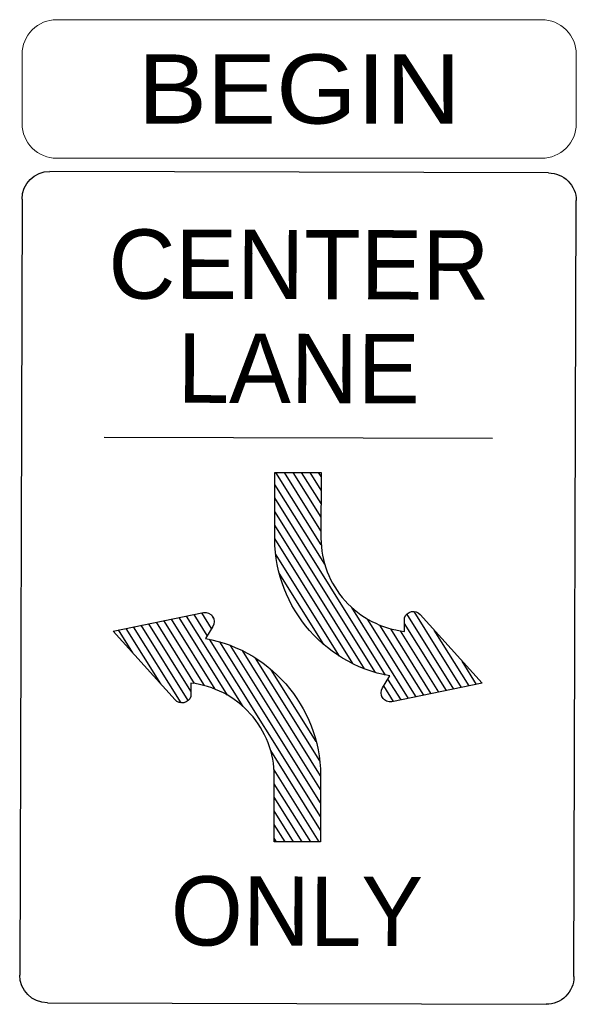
# Model space of a CAD drawing. Header units: feet. Extents: x 2241205 to 2250852, y 595253 to 597159.
# Tile 11 of 32: x 2245146 to 2245187, y 596519 to 596590. Entities that reach past the tile are written whole.
import ezdxf
from ezdxf.enums import TextEntityAlignment as Align

# ---------------------------------------------------------------- set-up
doc = ezdxf.new("R2010")
doc.units = ezdxf.units.FT
doc.header["$MEASUREMENT"] = 0
doc.layers.add('SN_P_Signs', color=120, linetype='Continuous')
doc.styles.add('Straight-Normal', font='font30.shx', dxfattribs={"height": 0.14})

msp = doc.modelspace()

# ---------------------------------------------------------------- linework, layer by layer
at = {"layer": 'SN_P_Signs', "linetype": 'Continuous'}
for p, q in [((2245184.652, 596579.314), (2245148.653, 596579.421)), ((2245146.647, 596577.427), (2245146.48, 596521.427)), ((2245186.48, 596521.308), (2245186.646, 596577.308)), ((2245152.58, 596560.241), (2245180.604, 596560.158)), ((2245168.241, 596552.469), (2245164.973, 596557.699)), ((2245168.224, 596553.482), (2245165.59, 596557.698)), ((2245168.227, 596554.462), (2245166.206, 596557.696)), ((2245168.23, 596555.442), (2245166.823, 596557.694)), ((2245168.233, 596556.423), (2245167.44, 596557.692)), ((2245168.236, 596557.403), (2245168.056, 596557.69)), ((2245168.491, 596551.084), (2245164.899, 596556.832)), ((2245172.881, 596543.073), (2245164.897, 596555.852)), ((2245172.149, 596543.26), (2245164.894, 596554.871)), ((2245171.368, 596543.525), (2245164.891, 596553.891)), ((2245170.52, 596543.897), (2245164.883, 596552.919)), ((2245169.569, 596544.433), (2245164.948, 596551.83)), ((2245168.423, 596545.283), (2245165.209, 596550.427)), ((2245162.607, 596540.799), (2245158.524, 596547.334)), ((2245160.016, 596545.931), (2245159.069, 596547.446)), ((2245160.325, 596546.422), (2245159.615, 596547.558)), ((2245160.478, 596547.162), (2245160.339, 596547.385)), ((2245174.549, 596541.39), (2245170.454, 596547.943)), ((2245177.823, 596542.061), (2245174.432, 596547.486)), ((2245178.368, 596542.173), (2245174.939, 596547.661)), ((2245158.642, 596541.235), (2245155.25, 596546.663)), ((2245158.83, 596541.918), (2245155.796, 596546.775)), ((2245159.107, 596542.461), (2245156.341, 596546.887)), ((2245159.815, 596542.312), (2245156.887, 596546.999)), ((2245160.593, 596542.053), (2245157.432, 596547.111)), ((2245161.478, 596541.621), (2245157.978, 596547.222)), ((2245175.094, 596541.502), (2245171.589, 596547.112)), ((2245175.64, 596541.614), (2245172.476, 596546.677)), ((2245177.277, 596541.949), (2245174.249, 596546.795)), ((2245154.639, 596544.686), (2245153.613, 596546.328)), ((2245156.66, 596542.436), (2245154.159, 596546.439)), ((2245158.132, 596541.065), (2245154.704, 596546.551)), ((2245176.186, 596541.725), (2245173.255, 596546.416)), ((2245176.731, 596541.837), (2245173.964, 596546.266)), ((2245178.914, 596542.285), (2245176.393, 596546.318)), ((2245168.183, 596532.861), (2245160.189, 596545.654)), ((2245168.186, 596533.842), (2245160.92, 596545.469)), ((2245168.189, 596534.822), (2245161.701, 596545.205)), ((2245168.197, 596535.794), (2245162.548, 596544.834)), ((2245168.134, 596536.88), (2245163.497, 596544.301)), ((2245179.46, 596542.397), (2245178.414, 596544.069)), ((2245167.877, 596538.277), (2245164.639, 596543.457)), ((2245174.003, 596541.278), (2245173.059, 596542.788)), ((2245173.458, 596541.166), (2245172.751, 596542.297)), ((2245172.714, 596541.371), (2245172.617, 596541.526)), ((2245168.18, 596531.881), (2245164.595, 596537.618)), ((2245168.099, 596531.026), (2245164.84, 596536.242)), ((2245167.482, 596531.028), (2245164.856, 596535.231)), ((2245166.865, 596531.03), (2245164.853, 596534.251)), ((2245166.249, 596531.032), (2245164.85, 596533.271)), ((2245165.632, 596531.034), (2245164.847, 596532.29)), ((2245165.015, 596531.035), (2245164.844, 596531.31)), ((2245148.474, 596519.421), (2245184.474, 596519.314))]:
    msp.add_line(p, q, dxfattribs=at)
at = {"layer": 'SN_P_Signs', "linetype": 'Continuous', "lineweight": 13}
msp.add_lwpolyline([(2245186.653, 596587.868), (2245186.653, 596582.868, -0.414214), (2245184.153, 596580.368), (2245149.153, 596580.368, -0.414214), (2245146.653, 596582.868), (2245146.653, 596587.868, -0.414214), (2245149.153, 596590.368), (2245184.153, 596590.368, -0.414214)], format="xyb", close=True, dxfattribs=at)
at = {"layer": 'SN_P_Signs', "flags": 128}
for points in [[(2245164.902, 596557.7), (2245168.237, 596557.69), (2245168.222, 596552.944, 0.183573), (2245169.958, 596548.441, 0.183328), (2245174.247, 596546.227), (2245174.25, 596547.207, -0.572375), (2245175.384, 596547.442), (2245179.846, 596542.476), (2245173.34, 596541.142, -0.649183), (2245172.66, 596542.152), (2245173.198, 596543.01, -0.372691), (2245164.889, 596553.345)], [(2245168.178, 596531.026), (2245164.843, 596531.036), (2245164.857, 596535.781, 0.183573), (2245163.121, 596540.285, 0.183328), (2245158.832, 596542.498), (2245158.829, 596541.518, -0.572375), (2245157.696, 596541.284), (2245153.234, 596546.25), (2245159.74, 596547.584, -0.649183), (2245160.419, 596546.573), (2245159.881, 596545.715, -0.372691), (2245168.19, 596535.381)]]:
    msp.add_lwpolyline(points, format="xyb", close=True, dxfattribs=at)
at = {"layer": 'SN_P_Signs', "linetype": 'Continuous', "extrusion": (0, 0, -1)}
for centre, major_axis, start_param, end_param in [((2245148.647, 596577.421), (-1.41, 1.418), -0.785398, 0.785398), ((2245184.646, 596577.314), (-1.418, -1.41), 2.356194, 3.926991), ((2245148.48, 596521.421), (-1.418, -1.41), 5.497787, 7.068583), ((2245184.48, 596521.314), (-1.41, 1.418), 2.356194, 3.926991)]:
    msp.add_ellipse(centre, major_axis=major_axis, ratio=1, start_param=start_param, end_param=end_param, dxfattribs=at)

# ---------------------------------------------------------------- texts
at = {"layer": 'SN_P_Signs', "linetype": 'Continuous', "lineweight": 13, "style": 'Straight-Normal', "width": 1.12}
msp.add_text('BEGIN', height=5, dxfattribs=at).set_placement((2245166.653, 596585.368), align=Align.MIDDLE_CENTER)
at = {"layer": 'SN_P_Signs', "linetype": 'Continuous', "style": 'Straight-Normal'}
for s, p in [('CENTER', (2245166.632, 596572.699)), ('LANE', (2245166.61, 596565.199)), ('ONLY', (2245166.493, 596526.036))]:
    msp.add_text(s, height=5, rotation=359.82936, dxfattribs=at).set_placement(p, align=Align.MIDDLE_CENTER)

doc.saveas('drawing.dxf')
